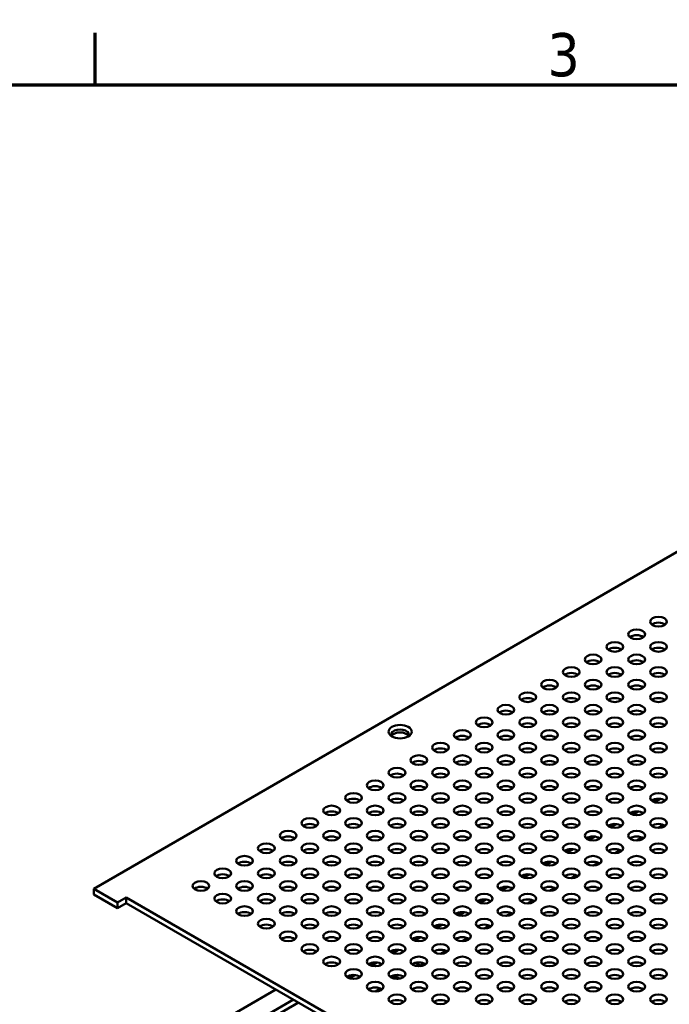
# Model space of a CAD drawing. Header units: millimetres. Extents: x 6 to 1913, y 34 to 1208.
# Tile 16 of 19: x 1180 to 1347, y 949 to 1202. Entities that reach past the tile are written whole.
import ezdxf

# ---------------------------------------------------------------- set-up
doc = ezdxf.new("R2010")
doc.units = ezdxf.units.MM
doc.header["$LTSCALE"] = 2.222222
doc.layers.add('Border (ANSI)', color=7, linetype='Continuous', lineweight=70)
doc.layers.add('Visible (ANSI)', color=7, linetype='Continuous', lineweight=50)
doc.styles.add('Note Text (ANSI)', font='tahoma.ttf')

# ---------------------------------------------------------------- blocks, each defined once
blk = doc.blocks.new('Borders Default Border')
at = {"layer": 'Border (ANSI)'}
blk.add_line((539.75, 533.4), (539.75, 539.42), dxfattribs=at)
at = {"layer": 'Border (ANSI)', "flags": 128}
blk.add_lwpolyline([(12.7, 25.4), (12.7, 533.4), (850.9, 533.4), (850.9, 25.4), (12.7, 25.4)], dxfattribs=at)
at = {"layer": 'Border (ANSI)', "insert": (592.17, 534.31), "char_height": 5, "attachment_point": 7, "style": 'Note Text (ANSI)'}
blk.add_mtext('3', dxfattribs=at)

msp = doc.modelspace()

# ---------------------------------------------------------------- linework, layer by layer
at = {"layer": 'Visible (ANSI)'}
for p, q in [((1491.656, 1147.312), (1199.055, 978.379)), ((1344.458, 1001.533), (1343.167, 1000.787)), ((1344.954, 1001.508), (1343.489, 1000.662)), ((1338.845, 998.292), (1337.554, 997.547)), ((1339.342, 998.268), (1337.877, 997.422)), ((1333.232, 995.052), (1331.941, 994.306)), ((1333.729, 995.027), (1332.264, 994.182)), ((1345.872, 994.78), (1344.573, 994.029)), ((1327.62, 991.811), (1326.329, 991.066)), ((1328.116, 991.787), (1326.651, 990.941)), ((1340.26, 991.539), (1338.96, 990.789)), ((1322.007, 988.571), (1320.716, 987.825)), ((1322.504, 988.546), (1321.039, 987.701)), ((1334.647, 988.299), (1333.347, 987.548)), ((1316.394, 985.33), (1315.103, 984.585)), ((1316.891, 985.306), (1315.426, 984.46)), ((1329.034, 985.058), (1327.735, 984.308)), ((1310.782, 982.09), (1309.491, 981.344)), ((1311.278, 982.065), (1309.813, 981.22)), ((1323.422, 981.818), (1322.122, 981.067)), ((1305.169, 978.849), (1303.878, 978.104)), ((1305.666, 978.825), (1304.201, 977.979)), ((1199.055, 978.379), (1205.172, 974.848)), ((1199.055, 978.379), (1199.055, 976.909)), ((1205.172, 973.378), (1199.055, 976.909)), ((1205.172, 974.848), (1207.417, 976.144)), ((1207.417, 976.144), (1508.432, 802.353)), ((1207.417, 976.144), (1207.417, 974.674)), ((1317.809, 978.577), (1316.509, 977.827)), ((1205.172, 974.848), (1205.172, 973.378)), ((1207.417, 974.674), (1205.172, 973.378)), ((1507.159, 801.618), (1207.417, 974.674)), ((1299.556, 975.609), (1298.265, 974.864)), ((1300.053, 975.584), (1298.588, 974.739)), ((1312.196, 975.337), (1310.897, 974.586)), ((1293.944, 972.368), (1292.653, 971.623)), ((1294.44, 972.344), (1292.976, 971.498)), ((1306.584, 972.096), (1305.284, 971.346)), ((1288.331, 969.128), (1287.04, 968.383)), ((1288.828, 969.104), (1287.363, 968.258)), ((1300.971, 968.856), (1299.671, 968.105)), ((1282.718, 965.887), (1281.428, 965.142)), ((1283.215, 965.863), (1281.75, 965.017)), ((1295.358, 965.615), (1294.059, 964.865)), ((1277.106, 962.647), (1275.815, 961.902)), ((1277.602, 962.623), (1276.138, 961.777)), ((1289.746, 962.375), (1288.446, 961.624)), ((1271.493, 959.406), (1270.202, 958.661)), ((1271.99, 959.382), (1270.525, 958.536)), ((1272.549, 958.522), (1273.257, 958.931)), ((1283.358, 958.428), (1281.867, 959.289)), ((1284.133, 959.134), (1283.134, 958.557)), ((1265.88, 956.166), (1264.59, 955.421)), ((1266.377, 956.142), (1264.912, 955.296)), ((1277.55, 955.162), (1276.098, 956.001)), ((1276.34, 956.07), (1277.84, 955.204)), ((1277.402, 955.248), (1277.221, 955.144)), ((1245.996, 952.401), (1193.514, 922.1)), ((1272.908, 952.653), (1271.608, 951.903)), ((1250.486, 949.808), (1198.004, 919.508)), ((1251.779, 949.062), (1199.298, 918.761))]:
    msp.add_line(p, q, dxfattribs=at)
for centre, major_axis in [((1344.525, 1047.123), (-2.159, 0)), ((1338.912, 1043.882), (-2.159, 0)), ((1333.299, 1040.642), (-2.159, 0)), ((1344.525, 1040.642), (-2.159, 0)), ((1327.687, 1037.402), (-2.159, 0)), ((1338.912, 1037.402), (-2.159, 0)), ((1322.074, 1034.161), (-2.159, 0)), ((1333.299, 1034.161), (-2.159, 0)), ((1344.525, 1034.161), (-2.159, 0)), ((1316.461, 1030.921), (-2.159, 0)), ((1327.687, 1030.921), (-2.159, 0)), ((1338.912, 1030.921), (-2.159, 0)), ((1310.849, 1027.68), (-2.159, 0)), ((1322.074, 1027.68), (-2.159, 0)), ((1333.299, 1027.68), (-2.159, 0)), ((1344.525, 1027.68), (-2.159, 0)), ((1305.236, 1024.44), (-2.159, 0)), ((1316.461, 1024.44), (-2.159, 0)), ((1327.687, 1024.44), (-2.159, 0)), ((1338.912, 1024.44), (-2.159, 0)), ((1299.623, 1021.199), (-2.159, 0)), ((1310.849, 1021.199), (-2.159, 0)), ((1322.074, 1021.199), (-2.159, 0)), ((1333.299, 1021.199), (-2.159, 0)), ((1344.525, 1021.199), (-2.159, 0)), ((1277.968, 1018.796), (-3, 0)), ((1294.011, 1017.959), (-2.159, 0)), ((1305.236, 1017.959), (-2.159, 0)), ((1316.461, 1017.959), (-2.159, 0)), ((1327.687, 1017.959), (-2.159, 0)), ((1338.912, 1017.959), (-2.159, 0)), ((1288.398, 1014.718), (-2.159, 0)), ((1299.623, 1014.718), (-2.159, 0)), ((1310.849, 1014.718), (-2.159, 0)), ((1322.074, 1014.718), (-2.159, 0)), ((1333.299, 1014.718), (-2.159, 0)), ((1344.525, 1014.718), (-2.159, 0)), ((1282.786, 1011.478), (-2.159, 0)), ((1294.011, 1011.478), (-2.159, 0)), ((1305.236, 1011.478), (-2.159, 0)), ((1316.461, 1011.478), (-2.159, 0)), ((1327.687, 1011.478), (-2.159, 0)), ((1338.912, 1011.478), (-2.159, 0)), ((1277.173, 1008.237), (-2.159, 0)), ((1288.398, 1008.237), (-2.159, 0)), ((1299.623, 1008.237), (-2.159, 0)), ((1310.849, 1008.237), (-2.159, 0)), ((1322.074, 1008.237), (-2.159, 0)), ((1333.299, 1008.237), (-2.159, 0)), ((1344.525, 1008.237), (-2.159, 0)), ((1271.56, 1004.997), (-2.159, 0)), ((1282.786, 1004.997), (-2.159, 0)), ((1294.011, 1004.997), (-2.159, 0)), ((1305.236, 1004.997), (-2.159, 0)), ((1316.461, 1004.997), (-2.159, 0)), ((1327.687, 1004.997), (-2.159, 0)), ((1338.912, 1004.997), (-2.159, 0)), ((1265.948, 1001.756), (-2.159, 0)), ((1277.173, 1001.756), (-2.159, 0)), ((1288.398, 1001.756), (-2.159, 0)), ((1299.623, 1001.756), (-2.159, 0)), ((1310.849, 1001.756), (-2.159, 0)), ((1322.074, 1001.756), (-2.159, 0)), ((1333.299, 1001.756), (-2.159, 0)), ((1344.525, 1001.756), (-2.159, 0)), ((1260.335, 998.516), (-2.159, 0)), ((1271.56, 998.516), (-2.159, 0)), ((1282.786, 998.516), (-2.159, 0)), ((1294.011, 998.516), (-2.159, 0)), ((1305.236, 998.516), (-2.159, 0)), ((1316.461, 998.516), (-2.159, 0)), ((1327.687, 998.516), (-2.159, 0)), ((1338.912, 998.516), (-2.159, 0)), ((1254.722, 995.275), (-2.159, 0)), ((1265.948, 995.275), (-2.159, 0)), ((1277.173, 995.275), (-2.159, 0)), ((1288.398, 995.275), (-2.159, 0)), ((1299.623, 995.275), (-2.159, 0)), ((1310.849, 995.275), (-2.159, 0)), ((1322.074, 995.275), (-2.159, 0)), ((1333.299, 995.275), (-2.159, 0)), ((1344.525, 995.275), (-2.159, 0)), ((1249.11, 992.035), (-2.159, 0)), ((1260.335, 992.035), (-2.159, 0)), ((1271.56, 992.035), (-2.159, 0)), ((1282.786, 992.035), (-2.159, 0)), ((1294.011, 992.035), (-2.159, 0)), ((1305.236, 992.035), (-2.159, 0)), ((1316.461, 992.035), (-2.159, 0)), ((1327.687, 992.035), (-2.159, 0)), ((1338.912, 992.035), (-2.159, 0)), ((1243.497, 988.794), (-2.159, 0)), ((1254.722, 988.794), (-2.159, 0)), ((1265.948, 988.794), (-2.159, 0)), ((1277.173, 988.794), (-2.159, 0)), ((1288.398, 988.794), (-2.159, 0)), ((1299.623, 988.794), (-2.159, 0)), ((1310.849, 988.794), (-2.159, 0)), ((1322.074, 988.794), (-2.159, 0)), ((1333.299, 988.794), (-2.159, 0)), ((1344.525, 988.794), (-2.159, 0)), ((1237.884, 985.554), (-2.159, 0)), ((1249.11, 985.554), (-2.159, 0)), ((1260.335, 985.554), (-2.159, 0)), ((1271.56, 985.554), (-2.159, 0)), ((1282.786, 985.554), (-2.159, 0)), ((1294.011, 985.554), (-2.159, 0)), ((1305.236, 985.554), (-2.159, 0)), ((1316.461, 985.554), (-2.159, 0)), ((1327.687, 985.554), (-2.159, 0)), ((1338.912, 985.554), (-2.159, 0)), ((1232.272, 982.314), (-2.159, 0)), ((1243.497, 982.314), (-2.159, 0)), ((1254.722, 982.314), (-2.159, 0)), ((1265.948, 982.314), (-2.159, 0)), ((1277.173, 982.314), (-2.159, 0)), ((1288.398, 982.314), (-2.159, 0)), ((1299.623, 982.314), (-2.159, 0)), ((1310.849, 982.314), (-2.159, 0)), ((1322.074, 982.314), (-2.159, 0)), ((1333.299, 982.314), (-2.159, 0)), ((1344.525, 982.314), (-2.159, 0)), ((1226.659, 979.073), (-2.159, 0)), ((1237.884, 979.073), (-2.159, 0)), ((1249.11, 979.073), (-2.159, 0)), ((1260.335, 979.073), (-2.159, 0)), ((1271.56, 979.073), (-2.159, 0)), ((1282.786, 979.073), (-2.159, 0)), ((1294.011, 979.073), (-2.159, 0)), ((1305.236, 979.073), (-2.159, 0)), ((1316.461, 979.073), (-2.159, 0)), ((1327.687, 979.073), (-2.159, 0)), ((1338.912, 979.073), (-2.159, 0)), ((1232.272, 975.833), (-2.159, 0)), ((1243.497, 975.833), (-2.159, 0)), ((1254.722, 975.833), (-2.159, 0)), ((1265.948, 975.833), (-2.159, 0)), ((1277.173, 975.833), (-2.159, 0)), ((1288.398, 975.833), (-2.159, 0)), ((1299.623, 975.833), (-2.159, 0)), ((1310.849, 975.833), (-2.159, 0)), ((1322.074, 975.833), (-2.159, 0)), ((1333.299, 975.833), (-2.159, 0)), ((1344.525, 975.833), (-2.159, 0)), ((1237.884, 972.592), (-2.159, 0)), ((1249.11, 972.592), (-2.159, 0)), ((1260.335, 972.592), (-2.159, 0)), ((1271.56, 972.592), (-2.159, 0)), ((1282.786, 972.592), (-2.159, 0)), ((1294.011, 972.592), (-2.159, 0)), ((1305.236, 972.592), (-2.159, 0)), ((1316.461, 972.592), (-2.159, 0)), ((1327.687, 972.592), (-2.159, 0)), ((1338.912, 972.592), (-2.159, 0)), ((1243.497, 969.352), (-2.159, 0)), ((1254.722, 969.352), (-2.159, 0)), ((1265.948, 969.352), (-2.159, 0)), ((1277.173, 969.352), (-2.159, 0)), ((1288.398, 969.352), (-2.159, 0)), ((1299.623, 969.352), (-2.159, 0)), ((1310.849, 969.352), (-2.159, 0)), ((1322.074, 969.352), (-2.159, 0)), ((1333.299, 969.352), (-2.159, 0)), ((1344.525, 969.352), (-2.159, 0)), ((1249.11, 966.111), (-2.159, 0)), ((1260.335, 966.111), (-2.159, 0)), ((1271.56, 966.111), (-2.159, 0)), ((1282.786, 966.111), (-2.159, 0)), ((1294.011, 966.111), (-2.159, 0)), ((1305.236, 966.111), (-2.159, 0)), ((1316.461, 966.111), (-2.159, 0)), ((1327.687, 966.111), (-2.159, 0)), ((1338.912, 966.111), (-2.159, 0)), ((1254.722, 962.871), (-2.159, 0)), ((1265.948, 962.871), (-2.159, 0)), ((1277.173, 962.871), (-2.159, 0)), ((1288.398, 962.871), (-2.159, 0)), ((1299.623, 962.871), (-2.159, 0)), ((1310.849, 962.871), (-2.159, 0)), ((1322.074, 962.871), (-2.159, 0)), ((1333.299, 962.871), (-2.159, 0)), ((1344.525, 962.871), (-2.159, 0)), ((1260.335, 959.63), (-2.159, 0)), ((1271.56, 959.63), (-2.159, 0)), ((1282.786, 959.63), (-2.159, 0)), ((1294.011, 959.63), (-2.159, 0)), ((1305.236, 959.63), (-2.159, 0)), ((1316.461, 959.63), (-2.159, 0)), ((1327.687, 959.63), (-2.159, 0)), ((1338.912, 959.63), (-2.159, 0)), ((1265.948, 956.39), (-2.159, 0)), ((1277.173, 956.39), (-2.159, 0)), ((1288.398, 956.39), (-2.159, 0)), ((1299.623, 956.39), (-2.159, 0)), ((1310.849, 956.39), (-2.159, 0)), ((1322.074, 956.39), (-2.159, 0)), ((1333.299, 956.39), (-2.159, 0)), ((1344.525, 956.39), (-2.159, 0)), ((1271.56, 953.149), (-2.159, 0)), ((1282.786, 953.149), (-2.159, 0)), ((1294.011, 953.149), (-2.159, 0)), ((1305.236, 953.149), (-2.159, 0)), ((1316.461, 953.149), (-2.159, 0)), ((1327.687, 953.149), (-2.159, 0)), ((1338.912, 953.149), (-2.159, 0)), ((1277.173, 949.909), (-2.159, 0)), ((1288.398, 949.909), (-2.159, 0)), ((1299.623, 949.909), (-2.159, 0)), ((1310.849, 949.909), (-2.159, 0)), ((1322.074, 949.909), (-2.159, 0)), ((1333.299, 949.909), (-2.159, 0)), ((1344.525, 949.909), (-2.159, 0))]:
    msp.add_ellipse(centre, major_axis=major_axis, ratio=0.5773503, dxfattribs=at)
for centre, major_axis, start_param, end_param in [((1344.525, 1045.653), (-2.159, 0), 3.7720677, 5.6527102), ((1338.912, 1042.413), (-2.159, 0), 3.7720677, 5.6527102), ((1333.299, 1039.172), (-2.159, 0), 3.7720677, 5.6527102), ((1344.525, 1039.172), (-2.159, 0), 3.7720677, 5.6527102), ((1327.687, 1035.932), (-2.159, 0), 3.7720677, 5.6527102), ((1338.912, 1035.932), (-2.159, 0), 3.7720677, 5.6527102), ((1322.074, 1032.691), (-2.159, 0), 3.7720677, 5.6527102), ((1333.299, 1032.691), (-2.159, 0), 3.7720677, 5.6527102), ((1344.525, 1032.691), (-2.159, 0), 3.7720677, 5.6527102), ((1316.461, 1029.451), (-2.159, 0), 3.7720677, 5.6527102), ((1327.687, 1029.451), (-2.159, 0), 3.7720677, 5.6527102), ((1338.912, 1029.451), (-2.159, 0), 3.7720677, 5.6527102), ((1310.849, 1026.21), (-2.159, 0), 3.7720677, 5.6527102), ((1322.074, 1026.21), (-2.159, 0), 3.7720677, 5.6527102), ((1333.299, 1026.21), (-2.159, 0), 3.7720677, 5.6527102), ((1344.525, 1026.21), (-2.159, 0), 3.7720677, 5.6527102), ((1305.236, 1022.97), (-2.159, 0), 3.7720677, 5.6527102), ((1316.461, 1022.97), (-2.159, 0), 3.7720677, 5.6527102), ((1327.687, 1022.97), (-2.159, 0), 3.7720677, 5.6527102), ((1338.912, 1022.97), (-2.159, 0), 3.7720677, 5.6527102), ((1277.968, 1018.091), (2.25, 0), 5.8209158, 9.8870474), ((1299.623, 1019.729), (-2.159, 0), 3.7720677, 5.6527102), ((1310.849, 1019.729), (-2.159, 0), 3.7720677, 5.6527102), ((1322.074, 1019.729), (-2.159, 0), 3.7720677, 5.6527102), ((1333.299, 1019.729), (-2.159, 0), 3.7720677, 5.6527102), ((1344.525, 1019.729), (-2.159, 0), 3.7720677, 5.6527102), ((1277.968, 1017.326), (2.25, 0), 0.2989752, 2.8426175), ((1294.011, 1016.489), (-2.159, 0), 3.7720677, 5.6527102), ((1305.236, 1016.489), (-2.159, 0), 3.7720677, 5.6527102), ((1316.461, 1016.489), (-2.159, 0), 3.7720677, 5.6527102), ((1327.687, 1016.489), (-2.159, 0), 3.7720677, 5.6527102), ((1338.912, 1016.489), (-2.159, 0), 3.7720677, 5.6527102), ((1288.398, 1013.249), (-2.159, 0), 3.7720677, 5.6527102), ((1299.623, 1013.249), (-2.159, 0), 3.7720677, 5.6527102), ((1310.849, 1013.249), (-2.159, 0), 3.7720677, 5.6527102), ((1322.074, 1013.249), (-2.159, 0), 3.7720677, 5.6527102), ((1333.299, 1013.249), (-2.159, 0), 3.7720677, 5.6527102), ((1344.525, 1013.249), (-2.159, 0), 3.7720677, 5.6527102), ((1282.786, 1010.008), (-2.159, 0), 3.7720677, 5.6527102), ((1294.011, 1010.008), (-2.159, 0), 3.7720677, 5.6527102), ((1305.236, 1010.008), (-2.159, 0), 3.7720677, 5.6527102), ((1316.461, 1010.008), (-2.159, 0), 3.7720677, 5.6527102), ((1327.687, 1010.008), (-2.159, 0), 3.7720677, 5.6527102), ((1338.912, 1010.008), (-2.159, 0), 3.7720677, 5.6527102), ((1277.173, 1006.768), (-2.159, 0), 3.7720677, 5.6527102), ((1288.398, 1006.768), (-2.159, 0), 3.7720677, 5.6527102), ((1299.623, 1006.768), (-2.159, 0), 3.7720677, 5.6527102), ((1310.849, 1006.768), (-2.159, 0), 3.7720677, 5.6527102), ((1322.074, 1006.768), (-2.159, 0), 3.7720677, 5.6527102), ((1333.299, 1006.768), (-2.159, 0), 3.7720677, 5.6527102), ((1344.525, 1006.768), (-2.159, 0), 3.7720677, 5.6527102), ((1271.56, 1003.527), (-2.159, 0), 3.7720677, 5.6527102), ((1282.786, 1003.527), (-2.159, 0), 3.7720677, 5.6527102), ((1294.011, 1003.527), (-2.159, 0), 3.7720677, 5.6527102), ((1305.236, 1003.527), (-2.159, 0), 3.7720677, 5.6527102), ((1316.461, 1003.527), (-2.159, 0), 3.7720677, 5.6527102), ((1327.687, 1003.527), (-2.159, 0), 3.7720677, 5.6527102), ((1338.912, 1003.527), (-2.159, 0), 3.7720677, 5.6527102), ((1265.948, 1000.287), (-2.159, 0), 3.7720677, 5.6527102), ((1277.173, 1000.287), (-2.159, 0), 3.7720677, 5.6527102), ((1288.398, 1000.287), (-2.159, 0), 3.7720677, 5.6527102), ((1299.623, 1000.287), (-2.159, 0), 3.7720677, 5.6527102), ((1310.849, 1000.287), (-2.159, 0), 3.7720677, 5.6527102), ((1322.074, 1000.287), (-2.159, 0), 3.7720677, 5.6527102), ((1333.299, 1000.287), (-2.159, 0), 3.7720677, 5.6527102), ((1344.525, 1000.287), (-2.159, 0), 3.7720677, 5.6527102), ((1260.335, 997.046), (-2.159, 0), 3.7720677, 5.6527102), ((1271.56, 997.046), (-2.159, 0), 3.7720677, 5.6527102), ((1282.786, 997.046), (-2.159, 0), 3.7720677, 5.6527102), ((1294.011, 997.046), (-2.159, 0), 3.7720677, 5.6527102), ((1305.236, 997.046), (-2.159, 0), 3.7720677, 5.6527102), ((1316.461, 997.046), (-2.159, 0), 3.7720677, 5.6527102), ((1327.687, 997.046), (-2.159, 0), 3.7720677, 5.6527102), ((1338.912, 997.046), (-2.159, 0), 3.7720677, 5.6527102), ((1254.722, 993.806), (-2.159, 0), 3.7720677, 5.6527102), ((1265.948, 993.806), (-2.159, 0), 3.7720677, 5.6527102), ((1277.173, 993.806), (-2.159, 0), 3.7720677, 5.6527102), ((1288.398, 993.806), (-2.159, 0), 3.7720677, 5.6527102), ((1299.623, 993.806), (-2.159, 0), 3.7720677, 5.6527102), ((1310.849, 993.806), (-2.159, 0), 3.7720677, 5.6527102), ((1322.074, 993.806), (-2.159, 0), 3.7720677, 5.6527102), ((1333.299, 993.806), (-2.159, 0), 3.7720677, 5.6527102), ((1344.525, 993.806), (-2.159, 0), 3.7720677, 5.6527102), ((1249.11, 990.565), (-2.159, 0), 3.7720677, 5.6527102), ((1260.335, 990.565), (-2.159, 0), 3.7720677, 5.6527102), ((1271.56, 990.565), (-2.159, 0), 3.7720677, 5.6527102), ((1282.786, 990.565), (-2.159, 0), 3.7720677, 5.6527102), ((1294.011, 990.565), (-2.159, 0), 3.7720677, 5.6527102), ((1305.236, 990.565), (-2.159, 0), 3.7720677, 5.6527102), ((1316.461, 990.565), (-2.159, 0), 3.7720677, 5.6527102), ((1327.687, 990.565), (-2.159, 0), 3.7720677, 5.6527102), ((1338.912, 990.565), (-2.159, 0), 3.7720677, 5.6527102), ((1243.497, 987.325), (-2.159, 0), 3.7720677, 5.6527102), ((1254.722, 987.325), (-2.159, 0), 3.7720677, 5.6527102), ((1265.948, 987.325), (-2.159, 0), 3.7720677, 5.6527102), ((1277.173, 987.325), (-2.159, 0), 3.7720677, 5.6527102), ((1288.398, 987.325), (-2.159, 0), 3.7720677, 5.6527102), ((1299.623, 987.325), (-2.159, 0), 3.7720677, 5.6527102), ((1310.849, 987.325), (-2.159, 0), 3.7720677, 5.6527102), ((1322.074, 987.325), (-2.159, 0), 3.7720677, 5.6527102), ((1333.299, 987.325), (-2.159, 0), 3.7720677, 5.6527102), ((1344.525, 987.325), (-2.159, 0), 3.7720677, 5.6527102), ((1237.884, 984.084), (-2.159, 0), 3.7720677, 5.6527102), ((1249.11, 984.084), (-2.159, 0), 3.7720677, 5.6527102), ((1260.335, 984.084), (-2.159, 0), 3.7720677, 5.6527102), ((1271.56, 984.084), (-2.159, 0), 3.7720677, 5.6527102), ((1282.786, 984.084), (-2.159, 0), 3.7720677, 5.6527102), ((1294.011, 984.084), (-2.159, 0), 3.7720677, 5.6527102), ((1305.236, 984.084), (-2.159, 0), 3.7720677, 5.6527102), ((1316.461, 984.084), (-2.159, 0), 3.7720677, 5.6527102), ((1327.687, 984.084), (-2.159, 0), 3.7720677, 5.6527102), ((1338.912, 984.084), (-2.159, 0), 3.7720677, 5.6527102), ((1232.272, 980.844), (-2.159, 0), 3.7720677, 5.6527102), ((1243.497, 980.844), (-2.159, 0), 3.7720677, 5.6527102), ((1254.722, 980.844), (-2.159, 0), 3.7720677, 5.6527102), ((1265.948, 980.844), (-2.159, 0), 3.7720677, 5.6527102), ((1277.173, 980.844), (-2.159, 0), 3.7720677, 5.6527102), ((1288.398, 980.844), (-2.159, 0), 3.7720677, 5.6527102), ((1299.623, 980.844), (-2.159, 0), 3.7720677, 5.6527102), ((1310.849, 980.844), (-2.159, 0), 3.7720677, 5.6527102), ((1322.074, 980.844), (-2.159, 0), 3.7720677, 5.6527102), ((1333.299, 980.844), (-2.159, 0), 3.7720677, 5.6527102), ((1344.525, 980.844), (-2.159, 0), 3.7720677, 5.6527102), ((1226.659, 977.603), (-2.159, 0), 3.7720677, 5.6527102), ((1237.884, 977.603), (-2.159, 0), 3.7720677, 5.6527102), ((1249.11, 977.603), (-2.159, 0), 3.7720677, 5.6527102), ((1260.335, 977.603), (-2.159, 0), 3.7720677, 5.6527102), ((1271.56, 977.603), (-2.159, 0), 3.7720677, 5.6527102), ((1282.786, 977.603), (-2.159, 0), 3.7720677, 5.6527102), ((1294.011, 977.603), (-2.159, 0), 3.7720677, 5.6527102), ((1305.236, 977.603), (-2.159, 0), 3.7720677, 5.6527102), ((1316.461, 977.603), (-2.159, 0), 3.7720677, 5.6527102), ((1327.687, 977.603), (-2.159, 0), 3.7720677, 5.6527102), ((1338.912, 977.603), (-2.159, 0), 3.7720677, 5.6527102), ((1232.272, 974.363), (-2.159, 0), 3.7720677, 5.6527102), ((1243.497, 974.363), (-2.159, 0), 3.7720677, 5.6527102), ((1254.722, 974.363), (-2.159, 0), 3.7720677, 5.6527102), ((1265.948, 974.363), (-2.159, 0), 3.7720677, 5.6527102), ((1277.173, 974.363), (-2.159, 0), 3.7720677, 5.6527102), ((1288.398, 974.363), (-2.159, 0), 3.7720677, 5.6527102), ((1299.623, 974.363), (-2.159, 0), 3.7720677, 5.6527102), ((1310.849, 974.363), (-2.159, 0), 3.7720677, 5.6527102), ((1322.074, 974.363), (-2.159, 0), 3.7720677, 5.6527102), ((1333.299, 974.363), (-2.159, 0), 3.7720677, 5.6527102), ((1344.525, 974.363), (-2.159, 0), 3.7720677, 5.6527102), ((1237.884, 971.122), (-2.159, 0), 3.7720677, 5.6527102), ((1249.11, 971.122), (-2.159, 0), 3.7720677, 5.6527102), ((1260.335, 971.122), (-2.159, 0), 3.7720677, 5.6527102), ((1271.56, 971.122), (-2.159, 0), 3.7720677, 5.6527102), ((1282.786, 971.122), (-2.159, 0), 3.7720677, 5.6527102), ((1294.011, 971.122), (-2.159, 0), 3.7720677, 5.6527102), ((1305.236, 971.122), (-2.159, 0), 3.7720677, 5.6527102), ((1316.461, 971.122), (-2.159, 0), 3.7720677, 5.6527102), ((1327.687, 971.122), (-2.159, 0), 3.7720677, 5.6527102), ((1338.912, 971.122), (-2.159, 0), 3.7720677, 5.6527102), ((1243.497, 967.882), (-2.159, 0), 3.7720677, 5.6527102), ((1254.722, 967.882), (-2.159, 0), 3.7720677, 5.6527102), ((1265.948, 967.882), (-2.159, 0), 3.7720677, 5.6527102), ((1277.173, 967.882), (-2.159, 0), 3.7720677, 5.6527102), ((1288.398, 967.882), (-2.159, 0), 3.7720677, 5.6527102), ((1299.623, 967.882), (-2.159, 0), 3.7720677, 5.6527102), ((1310.849, 967.882), (-2.159, 0), 3.7720677, 5.6527102), ((1322.074, 967.882), (-2.159, 0), 3.7720677, 5.6527102), ((1333.299, 967.882), (-2.159, 0), 3.7720677, 5.6527102), ((1344.525, 967.882), (-2.159, 0), 3.7720677, 5.6527102), ((1249.11, 964.641), (-2.159, 0), 3.7720677, 5.6527102), ((1260.335, 964.641), (-2.159, 0), 3.7720677, 5.6527102), ((1271.56, 964.641), (-2.159, 0), 3.7720677, 5.6527102), ((1282.786, 964.641), (-2.159, 0), 3.7720677, 5.6527102), ((1294.011, 964.641), (-2.159, 0), 3.7720677, 5.6527102), ((1305.236, 964.641), (-2.159, 0), 3.7720677, 5.6527102), ((1316.461, 964.641), (-2.159, 0), 3.7720677, 5.6527102), ((1327.687, 964.641), (-2.159, 0), 3.7720677, 5.6527102), ((1338.912, 964.641), (-2.159, 0), 3.7720677, 5.6527102), ((1254.722, 961.401), (-2.159, 0), 3.7720677, 5.6527102), ((1265.948, 961.401), (-2.159, 0), 3.7720677, 5.6527102), ((1277.173, 961.401), (-2.159, 0), 3.7720677, 5.6527102), ((1288.398, 961.401), (-2.159, 0), 3.7720677, 5.6527102), ((1299.623, 961.401), (-2.159, 0), 3.7720677, 5.6527102), ((1310.849, 961.401), (-2.159, 0), 3.7720677, 5.6527102), ((1322.074, 961.401), (-2.159, 0), 3.7720677, 5.6527102), ((1333.299, 961.401), (-2.159, 0), 3.7720677, 5.6527102), ((1344.525, 961.401), (-2.159, 0), 3.7720677, 5.6527102), ((1260.335, 958.161), (-2.159, 0), 3.7720677, 5.6527102), ((1271.56, 958.161), (-2.159, 0), 3.7720677, 5.6527102), ((1282.786, 958.161), (-2.159, 0), 3.7720677, 5.6527102), ((1294.011, 958.161), (-2.159, 0), 3.7720677, 5.6527102), ((1305.236, 958.161), (-2.159, 0), 3.7720677, 5.6527102), ((1316.461, 958.161), (-2.159, 0), 3.7720677, 5.6527102), ((1327.687, 958.161), (-2.159, 0), 3.7720677, 5.6527102), ((1338.912, 958.161), (-2.159, 0), 3.7720677, 5.6527102), ((1265.948, 954.92), (-2.159, 0), 3.7720677, 5.6527102), ((1277.173, 954.92), (-2.159, 0), 3.7720677, 5.6527102), ((1288.398, 954.92), (-2.159, 0), 3.7720677, 5.6527102), ((1299.623, 954.92), (-2.159, 0), 3.7720677, 5.6527102), ((1310.849, 954.92), (-2.159, 0), 3.7720677, 5.6527102), ((1322.074, 954.92), (-2.159, 0), 3.7720677, 5.6527102), ((1333.299, 954.92), (-2.159, 0), 3.7720677, 5.6527102), ((1344.525, 954.92), (-2.159, 0), 3.7720677, 5.6527102), ((1271.56, 951.68), (-2.159, 0), 3.7720677, 5.6527102), ((1282.786, 951.68), (-2.159, 0), 3.7720677, 5.6527102), ((1294.011, 951.68), (-2.159, 0), 3.7720677, 5.6527102), ((1305.236, 951.68), (-2.159, 0), 3.7720677, 5.6527102), ((1316.461, 951.68), (-2.159, 0), 3.7720677, 5.6527102), ((1327.687, 951.68), (-2.159, 0), 3.7720677, 5.6527102), ((1338.912, 951.68), (-2.159, 0), 3.7720677, 5.6527102), ((1277.173, 948.439), (-2.159, 0), 3.7720677, 5.6527102), ((1288.398, 948.439), (-2.159, 0), 3.7720677, 5.6527102), ((1299.623, 948.439), (-2.159, 0), 3.7720677, 5.6527102), ((1310.849, 948.439), (-2.159, 0), 3.7720677, 5.6527102), ((1322.074, 948.439), (-2.159, 0), 3.7720677, 5.6527102), ((1333.299, 948.439), (-2.159, 0), 3.7720677, 5.6527102), ((1344.525, 948.439), (-2.159, 0), 3.7720677, 5.6527102)]:
    msp.add_ellipse(centre, major_axis=major_axis, ratio=0.5773503, start_param=start_param, end_param=end_param, dxfattribs=at)

# ---------------------------------------------------------------- block references
at = {"xscale": 2.222222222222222, "yscale": 2.222222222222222, "zscale": 2.222222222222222}
msp.add_blockref('Borders Default Border', (0, 0), dxfattribs=at)

doc.saveas('drawing.dxf')
